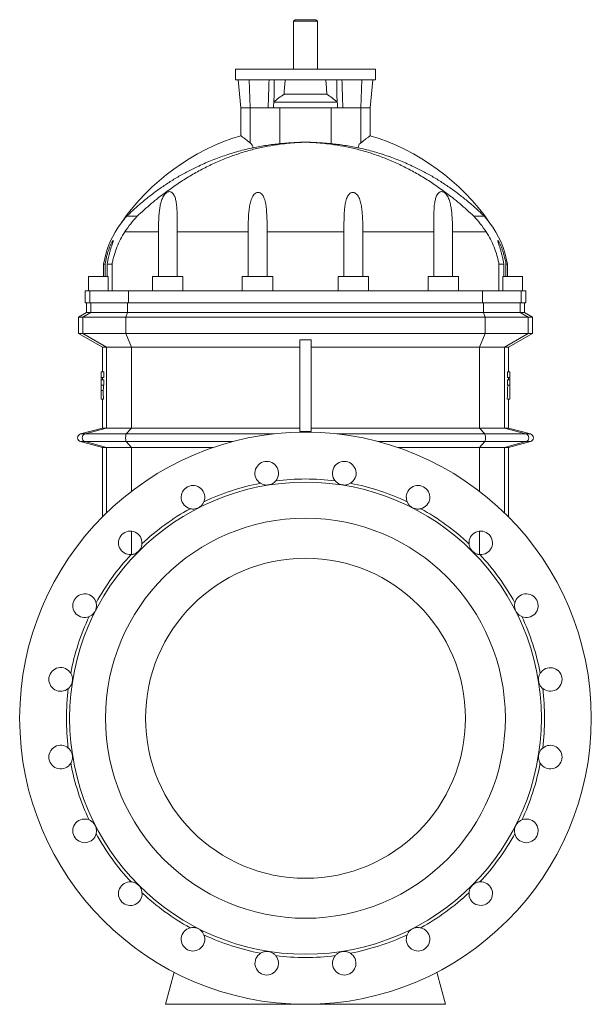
# Model space of a CAD drawing. Header units: millimetres. Extents: x -740 to 883, y 5 to 2082.
# Tile 3 of 3: x 168 to 883, y 851 to 2082. Entities that reach past the tile are written whole.
import ezdxf

# ---------------------------------------------------------------- set-up
doc = ezdxf.new("R2010")
doc.units = ezdxf.units.MM

msp = doc.modelspace()

# ---------------------------------------------------------------- linework, layer by layer
at = {"color": 7, "linetype": 'Continuous', "lineweight": 15}
for p, q in [((512.5, 2081.5), (510.5, 2079.5)), ((516.2, 2081.5), (512.5, 2081.5)), ((538.5, 2081.5), (516.2, 2081.5)), ((540.5, 2079.5), (538.5, 2081.5)), ((510.5, 2079.5), (510.5, 2019.5)), ((514.8, 2079.5), (510.5, 2079.5)), ((540.5, 2079.5), (514.8, 2079.5)), ((540.5, 2019.5), (540.5, 2079.5)), ((438, 2019.5), (438, 2006.5)), ((438, 2019.5), (525.5, 2019.5)), ((525.5, 2019.5), (613, 2019.5)), ((613, 2006.5), (613, 2019.5)), ((438, 2006.5), (525.5, 2006.5)), ((441.5, 2006.5), (444.5, 1971.5)), ((525.5, 2006.5), (613, 2006.5)), ((606.5, 1971.5), (609.6, 2006.5)), ((498.7, 1988.5), (552.4, 1988.5)), ((444.5, 1971.5), (444.5, 1936.5)), ((456.3, 1971.5), (444.5, 1971.5)), ((478.9, 1971.5), (456.3, 1971.5)), ((493.4, 1971.5), (478.9, 1971.5)), ((486.1, 1978.8), (485.8, 1978.5)), ((485.8, 1978.5), (565.3, 1978.5)), ((493.4, 1926.6), (493.4, 1971.5)), ((557.6, 1926.6), (557.6, 1971.5)), ((557.6, 1971.5), (572.2, 1971.5)), ((565.3, 1978.5), (565, 1978.8)), ((594.8, 1971.5), (572.2, 1971.5)), ((594.8, 1971.5), (606.5, 1971.5)), ((606.5, 1936.5), (606.5, 1971.5)), ((460.2, 1921.5), (459.7, 1921.5)), ((525.5, 1928.4), (525.5, 1928.4)), ((590.9, 1921.5), (591.3, 1921.5)), ((315, 1835.9), (302, 1835.9)), ((736.1, 1835.9), (749, 1835.9)), ((341.6, 1816.5), (341.6, 1760.5)), ((365, 1760.5), (365, 1816.5)), ((453.8, 1816.5), (453.8, 1760.5)), ((477.5, 1760.5), (477.5, 1816.5)), ((573.6, 1760.5), (573.6, 1816.5)), ((597.2, 1816.5), (597.2, 1760.5)), ((686, 1760.5), (686, 1816.5)), ((709.4, 1816.5), (709.4, 1760.5)), ((273, 1776.1), (273, 1760.5)), ((274.8, 1776.1), (273, 1776.1)), ((274.8, 1760.5), (274.8, 1776.1)), ((283.6, 1776.1), (277.5, 1776.1)), ((277.5, 1776.1), (277.5, 1760.5)), ((283.6, 1776.1), (283.6, 1742.5)), ((767.5, 1776.1), (767.5, 1742.5)), ((767.5, 1776.1), (773.5, 1776.1)), ((773.5, 1776.1), (773.5, 1760.5)), ((776.3, 1776.1), (778, 1776.1)), ((776.3, 1760.5), (776.3, 1776.1)), ((778, 1760.5), (778, 1776.1)), ((254, 1760.5), (254, 1742.5)), ((254, 1760.5), (278.6, 1760.5)), ((278.6, 1742.5), (278.6, 1760.5)), ((334, 1760.5), (334, 1742.5)), ((371.9, 1760.5), (334, 1760.5)), ((371.9, 1760.5), (371.9, 1742.5)), ((446.5, 1760.5), (446.5, 1742.5)), ((446.5, 1760.5), (484.5, 1760.5)), ((484.5, 1742.5), (484.5, 1760.5)), ((566.5, 1760.5), (566.5, 1742.5)), ((604.5, 1760.5), (566.5, 1760.5)), ((604.5, 1742.5), (604.5, 1760.5)), ((679.1, 1760.5), (679.1, 1742.5)), ((679.1, 1760.5), (717, 1760.5)), ((717, 1742.5), (717, 1760.5)), ((772.4, 1742.5), (772.4, 1760.5)), ((797, 1760.5), (772.4, 1760.5)), ((797, 1742.5), (797, 1760.5)), ((250, 1742.5), (250, 1727.5)), ((250, 1742.5), (255.6, 1742.5)), ((255.6, 1742.5), (304, 1742.5)), ((747, 1742.5), (304, 1742.5)), ((795.4, 1742.5), (747, 1742.5)), ((801, 1742.5), (795.4, 1742.5)), ((801, 1727.5), (801, 1742.5)), ((250, 1727.5), (255.6, 1727.5)), ((251.5, 1727.5), (251.5, 1715.5)), ((255.6, 1727.5), (304, 1727.5)), ((747, 1727.5), (304, 1727.5)), ((795.4, 1727.5), (747, 1727.5)), ((801, 1727.5), (795.4, 1727.5)), ((799.5, 1715.5), (799.5, 1727.5)), ((251.5, 1715.5), (241.5, 1709.7)), ((257, 1715.5), (251.5, 1715.5)), ((303, 1715.5), (257, 1715.5)), ((303, 1715.5), (748, 1715.5)), ((748, 1715.5), (794, 1715.5)), ((794, 1715.5), (799.5, 1715.5)), ((809.5, 1709.7), (799.5, 1715.5)), ((241.5, 1709.7), (241.5, 1689.5)), ((247.2, 1709.7), (241.5, 1709.7)), ((300.7, 1709.7), (247.2, 1709.7)), ((750.3, 1709.7), (300.7, 1709.7)), ((750.3, 1709.7), (803.9, 1709.7)), ((803.9, 1709.7), (809.5, 1709.7)), ((809.5, 1689.5), (809.5, 1709.7)), ((241.5, 1689.5), (271.5, 1672.2)), ((247.2, 1689.5), (241.5, 1689.5)), ((300.7, 1689.5), (247.2, 1689.5)), ((750.3, 1689.5), (300.7, 1689.5)), ((750.3, 1689.5), (803.9, 1689.5)), ((779.5, 1672.2), (809.5, 1689.5)), ((803.9, 1689.5), (809.5, 1689.5)), ((518.5, 1681.4), (518.5, 1566.9)), ((532.5, 1681.4), (532.5, 1566.9)), ((271.5, 1672.2), (271.5, 1641.5)), ((276.8, 1672.2), (271.5, 1672.2)), ((307.7, 1672.2), (276.8, 1672.2)), ((307.7, 1672.2), (518.5, 1672.2)), ((743.3, 1672.2), (532.5, 1672.2)), ((743.3, 1672.2), (774.3, 1672.2)), ((774.3, 1672.2), (779.5, 1672.2)), ((779.5, 1641.5), (779.5, 1672.2)), ((270, 1634.4), (270, 1641.5)), ((270, 1641.5), (273.1, 1641.5)), ((273.1, 1641.5), (273.1, 1634.4)), ((778, 1641.5), (778, 1634.4)), ((781, 1641.5), (778, 1641.5)), ((781, 1634.4), (781, 1641.5)), ((270, 1634.4), (273.1, 1634.4)), ((270, 1631.6), (270, 1634.4)), ((270, 1624.8), (270, 1631.6)), ((270, 1631.6), (273.1, 1631.6)), ((270, 1624.8), (273.1, 1624.8)), ((270, 1618.1), (270, 1624.8)), ((273.1, 1631.6), (273.1, 1624.8)), ((781, 1634.4), (778, 1634.4)), ((778, 1631.6), (778, 1624.8)), ((781, 1631.6), (778, 1631.6)), ((781, 1624.8), (778, 1624.8)), ((781, 1631.6), (781, 1634.4)), ((781, 1624.8), (781, 1631.6)), ((781, 1607.2), (781, 1624.8)), ((270, 1618.1), (272.3, 1618.1)), ((270, 1607.2), (270, 1618.1)), ((270, 1607.2), (272.9, 1607.2)), ((271.5, 1607.2), (271.5, 1571.1)), ((781, 1607.2), (778, 1607.2)), ((779.5, 1571.1), (779.5, 1607.2)), ((271.5, 1571.1), (244.2, 1563.8)), ((271.5, 1571.1), (276.8, 1571.1)), ((307.7, 1571.1), (276.8, 1571.1)), ((518.5, 1571.1), (307.7, 1571.1)), ((532.5, 1571.1), (743.3, 1571.1)), ((743.3, 1571.1), (774.3, 1571.1)), ((779.5, 1571.1), (774.3, 1571.1)), ((806.8, 1563.8), (779.5, 1571.1)), ((244.2, 1554.2), (271.5, 1546.9)), ((779.5, 1546.9), (806.8, 1554.2)), ((271.5, 1546.9), (271.5, 1460.1)), ((276.8, 1546.9), (271.5, 1546.9)), ((276.8, 1546.9), (307.7, 1546.9)), ((307.7, 1546.9), (410.1, 1546.9)), ((743.3, 1546.9), (640.9, 1546.9)), ((774.3, 1546.9), (743.3, 1546.9)), ((774.3, 1546.9), (779.5, 1546.9)), ((779.5, 1460.1), (779.5, 1546.9)), ((361.2, 891), (350.5, 851)), ((689.8, 891), (700.5, 851)), ((350.5, 851), (525.5, 851)), ((700.5, 851), (525.5, 851))]:
    msp.add_line(p, q, dxfattribs=at)
at = {"color": 8, "linetype": 'Continuous', "lineweight": 0}
for p, q in [((455.1, 2006.5), (456.3, 1971.5)), ((596, 2006.5), (594.8, 1971.5)), ((456.3, 1927.7), (456.3, 1971.5)), ((493.4, 1971.5), (557.6, 1971.5)), ((594.8, 1927.7), (594.8, 1971.5)), ((341.6, 1816.5), (299.6, 1816.5)), ((453.8, 1816.5), (365, 1816.5)), ((477.5, 1816.5), (573.6, 1816.5)), ((597.2, 1816.5), (686, 1816.5)), ((709.4, 1816.5), (751.4, 1816.5)), ((255.6, 1742.5), (255.6, 1727.5)), ((304, 1742.5), (304, 1727.5)), ((747, 1742.5), (747, 1727.5)), ((795.4, 1742.5), (795.4, 1727.5)), ((257, 1715.5), (257, 1727.5)), ((303, 1715.5), (303, 1727.5)), ((748, 1715.5), (748, 1727.5)), ((794, 1715.5), (794, 1727.5)), ((247.2, 1709.7), (257, 1715.5)), ((300.7, 1709.7), (303, 1715.5)), ((750.3, 1709.7), (748, 1715.5)), ((803.9, 1709.7), (794, 1715.5)), ((247.2, 1689.5), (247.2, 1709.7)), ((300.7, 1689.5), (300.7, 1709.7)), ((750.3, 1689.5), (750.3, 1709.7)), ((803.9, 1689.5), (803.9, 1709.7)), ((276.8, 1672.2), (247.2, 1689.5)), ((307.7, 1672.2), (300.7, 1689.5)), ((743.3, 1672.2), (750.3, 1689.5)), ((774.3, 1672.2), (803.9, 1689.5)), ((276.8, 1571.1), (276.8, 1672.2)), ((307.7, 1571.1), (307.7, 1672.2)), ((743.3, 1571.1), (743.3, 1672.2)), ((774.3, 1571.1), (774.3, 1672.2)), ((249.8, 1563.8), (244.2, 1563.8)), ((276.8, 1571.1), (249.8, 1563.8)), ((249.8, 1563.8), (301.3, 1563.8)), ((307.7, 1571.1), (301.3, 1563.8)), ((486.2, 1563.8), (301.3, 1563.8)), ((749.7, 1563.8), (564.9, 1563.8)), ((743.3, 1571.1), (749.7, 1563.8)), ((801.2, 1563.8), (749.7, 1563.8)), ((774.3, 1571.1), (801.2, 1563.8)), ((801.2, 1563.8), (806.8, 1563.8)), ((249.8, 1554.2), (244.2, 1554.2)), ((249.8, 1554.2), (301.3, 1554.2)), ((249.8, 1554.2), (276.8, 1546.9)), ((434.3, 1554.2), (301.3, 1554.2)), ((301.3, 1554.2), (307.7, 1546.9)), ((749.7, 1554.2), (616.7, 1554.2)), ((749.7, 1554.2), (743.3, 1546.9)), ((801.2, 1554.2), (749.7, 1554.2)), ((801.2, 1554.2), (774.3, 1546.9)), ((801.2, 1554.2), (806.8, 1554.2)), ((276.8, 1465.3), (276.8, 1546.9)), ((307.7, 1492), (307.7, 1546.9)), ((743.3, 1492), (743.3, 1546.9)), ((774.3, 1465.3), (774.3, 1546.9)), ((307.7, 1413), (307.7, 1442.4)), ((743.3, 1413), (743.3, 1442.4))]:
    msp.add_line(p, q, dxfattribs=at)
at = {"color": 8, "linetype": 'Continuous', "lineweight": 0, "flags": 128}
for points in [[(301.3, 1563.8), (301, 1563.3), (300.8, 1562.3), (300.6, 1561.1), (300.5, 1559.7), (300.5, 1558.3), (300.6, 1556.9), (300.8, 1555.7), (301, 1554.7), (301.3, 1554.2)], [(749.7, 1563.8), (750, 1563.3), (750.3, 1562.3), (750.5, 1561.1), (750.5, 1559.7), (750.5, 1558.3), (750.5, 1556.9), (750.3, 1555.7), (750, 1554.7), (749.7, 1554.2)]]:
    msp.add_lwpolyline(points, dxfattribs=at)
at = {"color": 7, "linetype": 'Continuous', "lineweight": 15}
for radius in [357.5, 295, 250, 200]:
    msp.add_circle((525.5, 1208.5), radius, dxfattribs=at)
for centre, radius, start, end in [((525.5, 1668.5), 280, 106.815, 145.3157), ((525.5, 1668.5), 280, 34.6846, 73.1847), ((387.5, 1757.5), 116, 142.6741, 170.7759), ((663.5, 1757.5), 116, 9.2241, 37.3248), ((245.5, 1559), 5, 105, 255), ((805.5, 1559), 5, 285, 75), ((477, 1514.7), 14.8, 319.859, 238.141), ((574, 1514.7), 14.8, 301.859, 220.141), ((525.5, 1208.5), 299, 100.8494, 115.1506), ((525.5, 1208.5), 299, 82.8494, 97.1506), ((525.5, 1208.5), 299, 64.8494, 79.1506), ((384.8, 1484.7), 14.7, 337.859, 256.141), ((666.3, 1484.7), 14.7, 283.859, 202.141), ((525.5, 1208.5), 299, 118.8494, 133.1506), ((525.5, 1208.5), 299, 46.8494, 61.1506), ((306.3, 1427.7), 14.7, 355.859, 274.141), ((744.7, 1427.7), 14.7, 265.859, 184.141), ((525.5, 1208.5), 299, 136.8494, 151.1506), ((525.5, 1208.5), 299, 28.8494, 43.1506), ((249.3, 1349.2), 14.8, 13.859, 292.141), ((801.7, 1349.2), 14.8, 247.859, 166.141), ((525.5, 1208.5), 299, 154.8494, 169.1506), ((525.5, 1208.5), 299, 10.8494, 25.1506), ((219.3, 1257), 14.8, 31.859, 310.141), ((831.7, 1257), 14.7, 229.859, 148.141), ((525.5, 1208.5), 299, 172.8494, 187.1506), ((525.5, 1208.5), 299, 352.8494, 7.1506), ((219.3, 1160), 14.8, 49.859, 328.141), ((831.7, 1160), 14.7, 211.859, 130.141), ((525.5, 1208.5), 299, 190.8494, 205.1506), ((525.5, 1208.5), 299, 334.8494, 349.1506), ((249.3, 1067.8), 14.8, 67.859, 346.141), ((801.7, 1067.8), 14.8, 193.859, 112.141), ((525.5, 1208.5), 299, 208.8494, 223.1506), ((525.5, 1208.5), 299, 316.8494, 331.1506), ((306.3, 989.3), 14.8, 85.859, 4.141), ((744.7, 989.3), 14.7, 175.859, 94.141), ((525.5, 1208.5), 299, 226.8494, 241.1506), ((525.5, 1208.5), 299, 298.8494, 313.1506), ((384.8, 932.3), 14.7, 103.859, 22.141), ((525.5, 1208.5), 299, 244.8494, 259.1506), ((525.5, 1208.5), 299, 280.8494, 295.1506), ((666.3, 932.3), 14.7, 157.859, 76.141), ((477, 902.3), 14.7, 121.859, 40.141), ((525.5, 1208.5), 299, 262.8494, 277.1506), ((574, 902.3), 14.7, 139.859, 58.141)]:
    msp.add_arc(centre, radius, start, end, dxfattribs=at)
at = {"color": 8, "linetype": 'Continuous', "lineweight": 0}
for centre, start, end in [((251.2, 1559), 105.5813, 254.4187), ((799.9, 1559), 285.5813, 74.4187)]:
    msp.add_arc(centre, 5.01, start, end, dxfattribs=at)
at = {"color": 7, "linetype": 'Continuous', "lineweight": 15}
for centre, major_axis, ratio, start_param, end_param in [((525.5, 1714.3), (0, 411.5), 0.087489, 0.781215, 0.841542), ((525.5, 1714.3), (0, 411.5), 0.087489, 5.441644, 5.50197), ((687.5, 1598.4), (0, 1021.8), 0.407143, 1.535576, 1.538262), ((363.5, 1701), (0, 1083.7), 0.383864, 4.625742, 4.642006), ((363.5, 1598.4), (0, 1021.8), 0.407143, 4.744924, 4.74761), ((687.5, 1652.7), (0, 552.1), 0.753554, 1.633575, 1.653308)]:
    msp.add_ellipse(centre, major_axis=major_axis, ratio=ratio, start_param=start_param, end_param=end_param, dxfattribs=at)
for points in [[(479.9, 2006.5), (479.5, 1994.8), (479.2, 1983.2), (478.9, 1971.5)], [(571.1, 2006.5), (571.6, 1994.8), (571.9, 1983.2), (572.2, 1971.5)], [(485.8, 1978.5), (485.7, 1976.2), (485.6, 1973.8), (485.5, 1971.5)], [(565.6, 1971.5), (565.5, 1973.8), (565.4, 1976.2), (565.3, 1978.5)], [(460.2, 1921.5), (460.1, 1921.5), (459.9, 1921.5), (459.8, 1921.5), (459.7, 1921.5)], [(590.9, 1921.5), (591, 1921.5), (591.1, 1921.5), (591.2, 1921.5), (591.3, 1921.5)], [(532.5, 1566.9), (527.9, 1566.9), (523.2, 1566.9), (518.5, 1566.9)]]:
    msp.add_open_spline(points, degree=3, dxfattribs=at)
for points, knots in [([(486.4, 2006.5), (486.3, 2001.2), (486.3, 1995.8), (486.2, 1990.5), (486.2, 1986.6), (486.1, 1982.7), (486.1, 1978.8)], [0.00351367, 0.00351367, 0.00351367, 0.00351367, 0.01955872, 0.01955872, 0.01955872, 0.03135863, 0.03135863, 0.03135863, 0.03135863]), ([(564.6, 2006.5), (564.7, 2001.2), (564.8, 1995.8), (564.8, 1990.5), (564.9, 1986.6), (564.9, 1982.7), (565, 1978.8)], [0.00351367, 0.00351367, 0.00351367, 0.00351367, 0.01955872, 0.01955872, 0.01955872, 0.03135863, 0.03135863, 0.03135863, 0.03135863]), ([(498.7, 1988.5), (496.5, 1986.9), (492.2, 1983.8), (488.1, 1980.5), (486.1, 1978.8)], [0, 0, 0, 0, 0.499588, 1, 1, 1, 1]), ([(565, 1978.8), (562.9, 1980.4), (558.8, 1983.8), (554.5, 1986.9), (552.4, 1988.5)], [0, 0, 0, 0, 0.499691, 1, 1, 1, 1]), ([(444.5, 1936.5), (444.6, 1936.5), (444.6, 1936.4), (445.2, 1936), (446.2, 1935.3), (447.4, 1934.4), (449, 1933.2), (451, 1931.7), (453.4, 1929.9), (455.3, 1928.4), (456.3, 1927.7)], [0, 0, 0, 0, 0.109976, 0.223983, 0.334376, 0.447609, 0.565867, 0.686587, 0.84141, 1, 1, 1, 1]), ([(606.5, 1936.5), (606.5, 1936.5), (606.4, 1936.4), (605.8, 1936), (604.9, 1935.3), (603.6, 1934.4), (602.1, 1933.2), (600.1, 1931.7), (597.7, 1929.9), (595.8, 1928.4), (594.8, 1927.7)], [0, 0, 0, 0, 0.110293, 0.2242599, 0.334613, 0.447806, 0.5660214, 0.6866983, 0.8414669, 1, 1, 1, 1]), ([(302, 1835.9), (303.2, 1837.1), (305.7, 1839.4), (311, 1844.4), (318.5, 1851.2), (328.7, 1859.6), (340, 1868.2), (351.8, 1876.3), (364.1, 1884), (376.8, 1891.2), (391, 1898.3), (406.7, 1905.3), (424.1, 1911.7), (441.9, 1917.3), (454.1, 1920.1), (460.2, 1921.5)], [0, 0, 0, 0, 0.030355, 0.060778, 0.122941, 0.200562, 0.278274, 0.355942, 0.435515, 0.515136, 0.594714, 0.69533, 0.795947, 0.897973, 1, 1, 1, 1]), ([(525.5, 1928.4), (522, 1928.2), (514.9, 1928), (504.3, 1927.1), (492, 1925.7), (478.1, 1923.5), (462.3, 1920.1), (446.6, 1915.7), (430.9, 1910.3), (415.3, 1904), (399.9, 1896.7), (384.7, 1888.5), (369.9, 1879.4), (355.6, 1869.6), (343.2, 1860.3), (332.6, 1851.7), (323.6, 1843.9), (317.9, 1838.5), (315, 1835.9)], [0, 0, 0, 0, 0.0443331, 0.0887079, 0.1330497, 0.2012829, 0.2695337, 0.3415037, 0.4135339, 0.485509, 0.5595506, 0.6336566, 0.7076801, 0.7799805, 0.8522752, 0.9015079, 0.9507719, 1, 1, 1, 1]), ([(456.3, 1927.7), (456.9, 1927.1), (458.3, 1925.9), (459.5, 1923.6), (459.7, 1922.1), (459.7, 1921.5)], [0, 0, 0, 0, 0.379828, 0.762944, 1, 1, 1, 1]), ([(460.2, 1921.5), (465.7, 1922.6), (476.7, 1924.7), (487.9, 1925.9), (493.4, 1926.6)], [0, 0, 0, 0, 0.499434, 1, 1, 1, 1]), ([(493.4, 1926.6), (495.3, 1926.7), (499.2, 1927.1), (506, 1927.6), (513.3, 1928), (519.9, 1928.3), (524, 1928.4), (525.5, 1928.4)], [0, 0, 0, 0, 0.215592, 0.437419, 0.653019, 0.87492, 1, 1, 1, 1]), ([(525.5, 1928.4), (529.1, 1928.2), (536.2, 1928), (546.7, 1927.1), (559, 1925.7), (573, 1923.5), (588.7, 1920.1), (604.5, 1915.7), (620.2, 1910.3), (635.7, 1904), (651.1, 1896.7), (666.4, 1888.5), (681.2, 1879.4), (695.5, 1869.6), (707.8, 1860.3), (718.4, 1851.7), (727.4, 1843.9), (733.2, 1838.5), (736.1, 1835.9)], [0, 0, 0, 0, 0.044333, 0.088708, 0.13305, 0.201283, 0.269534, 0.341504, 0.413534, 0.485509, 0.559551, 0.633657, 0.70768, 0.77998, 0.852275, 0.901508, 0.950772, 1, 1, 1, 1]), ([(557.6, 1926.6), (555.7, 1926.7), (551.8, 1927.1), (545, 1927.6), (537.7, 1928), (531.1, 1928.3), (527, 1928.4), (525.5, 1928.4)], [0, 0, 0, 0, 0.215592, 0.437419, 0.653019, 0.87492, 1, 1, 1, 1]), ([(590.9, 1921.5), (585.4, 1922.6), (574.3, 1924.7), (563.2, 1925.9), (557.6, 1926.6)], [0, 0, 0, 0, 0.499434, 1, 1, 1, 1]), ([(749, 1835.9), (747.8, 1837.1), (745.4, 1839.4), (740.1, 1844.4), (732.5, 1851.2), (722.3, 1859.6), (711, 1868.2), (699.2, 1876.3), (687, 1884), (674.2, 1891.2), (660.1, 1898.3), (644.3, 1905.3), (626.9, 1911.7), (609.1, 1917.3), (597, 1920.1), (590.9, 1921.5)], [0, 0, 0, 0, 0.030355, 0.060778, 0.122941, 0.200562, 0.278274, 0.355942, 0.435515, 0.515136, 0.594714, 0.69533, 0.795947, 0.897973, 1, 1, 1, 1]), ([(594.8, 1927.7), (594.1, 1927.1), (592.7, 1925.9), (591.6, 1923.6), (591.4, 1922.1), (591.3, 1921.5)], [0, 0, 0, 0, 0.379828, 0.762944, 1, 1, 1, 1]), ([(365, 1816.5), (365, 1820.5), (365.1, 1828.6), (365, 1839), (364.6, 1847.6), (363.9, 1853.9), (362.7, 1858.5), (361.5, 1861.6), (360.3, 1863.6), (358.8, 1865.3), (357.1, 1866.3), (355.3, 1866.7), (353.5, 1866.4), (351.5, 1865.4), (349.5, 1863.4), (347.8, 1860.9), (346.1, 1857.4), (344.5, 1852.6), (343.3, 1846.8), (342.5, 1840.2), (341.9, 1832.8), (341.7, 1824.7), (341.6, 1819.2), (341.6, 1816.5)], [0, 0, 0, 0, 0.108326, 0.216617, 0.28166, 0.346618, 0.394769, 0.419061, 0.443292, 0.463671, 0.484207, 0.499093, 0.514004, 0.532356, 0.560741, 0.588195, 0.615727, 0.670423, 0.725409, 0.780354, 0.853526, 0.926802, 1, 1, 1, 1]), ([(477.5, 1816.5), (477.5, 1819.2), (477.5, 1824.6), (477.4, 1832.6), (477, 1840), (476.5, 1846.9), (475.7, 1852.1), (474.6, 1856.3), (473.6, 1859), (472.5, 1861.3), (471.2, 1863.1), (469.7, 1864.6), (467.9, 1865.5), (466.2, 1865.8), (464.4, 1865.4), (462.3, 1864.3), (460.4, 1862.2), (458.8, 1859.4), (457.2, 1855.4), (455.8, 1850.2), (454.8, 1843.6), (454.2, 1835.8), (453.9, 1826.7), (453.9, 1819.9), (453.8, 1816.5)], [0, 0, 0, 0, 0.073608, 0.147293, 0.220873, 0.280462, 0.339993, 0.372423, 0.404814, 0.424745, 0.444642, 0.468631, 0.486333, 0.501095, 0.515867, 0.534962, 0.565345, 0.595618, 0.625978, 0.688064, 0.750475, 0.812836, 0.90641, 1, 1, 1, 1]), ([(573.6, 1816.5), (573.6, 1819.2), (573.6, 1824.6), (573.7, 1832.6), (574, 1840), (574.5, 1846.9), (575.4, 1852.1), (576.4, 1856.3), (577.4, 1859), (578.6, 1861.3), (579.8, 1863.1), (581.3, 1864.6), (583.1, 1865.5), (584.9, 1865.8), (586.6, 1865.4), (588.7, 1864.3), (590.6, 1862.2), (592.3, 1859.4), (593.9, 1855.4), (595.3, 1850.2), (596.2, 1843.6), (596.8, 1835.8), (597.2, 1826.7), (597.2, 1819.9), (597.2, 1816.5)], [0, 0, 0, 0, 0.073608, 0.147293, 0.220873, 0.280462, 0.339993, 0.372423, 0.404814, 0.424745, 0.444642, 0.468631, 0.486333, 0.501095, 0.515867, 0.534962, 0.565345, 0.595618, 0.625978, 0.688064, 0.750475, 0.812836, 0.90641, 1, 1, 1, 1]), ([(686, 1816.5), (686, 1820.5), (686, 1828.6), (686, 1839), (686.4, 1847.6), (687.2, 1853.9), (688.3, 1858.5), (689.5, 1861.6), (690.7, 1863.6), (692.2, 1865.3), (693.9, 1866.3), (695.7, 1866.7), (697.5, 1866.4), (699.6, 1865.4), (701.6, 1863.4), (703.3, 1860.9), (705, 1857.4), (706.5, 1852.6), (707.7, 1846.8), (708.5, 1840.2), (709.1, 1832.8), (709.4, 1824.7), (709.4, 1819.2), (709.4, 1816.5)], [0, 0, 0, 0, 0.108326, 0.216617, 0.28166, 0.346618, 0.394769, 0.419061, 0.443292, 0.463671, 0.484207, 0.499093, 0.514004, 0.532356, 0.560741, 0.588195, 0.615727, 0.670423, 0.725409, 0.780354, 0.853526, 0.926802, 1, 1, 1, 1]), ([(295.3, 1827.8), (295.3, 1827.9), (295.3, 1827.9), (295.5, 1828.2), (296.2, 1829.1), (297.4, 1830.6), (299.4, 1833), (301, 1834.7), (302, 1835.9)], [0, 0, 0, 0, 0.029261, 0.068296, 0.167072, 0.381859, 0.599748, 1, 1, 1, 1]), ([(315, 1835.9), (312.2, 1832.8), (306.6, 1826.7), (302, 1819.9), (299.6, 1816.5)], [0, 0, 0, 0, 0.497232, 1, 1, 1, 1]), ([(736.1, 1835.9), (738.9, 1832.8), (744.4, 1826.7), (749.1, 1819.9), (751.4, 1816.5)], [0, 0, 0, 0, 0.497232, 1, 1, 1, 1]), ([(755.8, 1827.8), (755.8, 1827.9), (755.7, 1827.9), (755.5, 1828.2), (754.8, 1829.1), (753.6, 1830.6), (751.6, 1833), (750, 1834.7), (749, 1835.9)], [0, 0, 0, 0, 0.029319, 0.068351, 0.167122, 0.381896, 0.599772, 1, 1, 1, 1]), ([(299.6, 1816.5), (297.6, 1813.4), (295.8, 1810.3), (292.5, 1803.9), (291, 1800.6), (288.3, 1793.8), (287.1, 1790.4), (285.6, 1785.1), (285.1, 1783.3), (284.3, 1779.7), (283.9, 1777.9), (283.6, 1776.1)], [0, 0, 0, 0, 0.25, 0.25, 0.5, 0.5, 0.75, 0.75, 0.875, 0.875, 1, 1, 1, 1]), ([(751.4, 1816.5), (753.4, 1813.4), (755.2, 1810.3), (758.6, 1803.9), (760.1, 1800.6), (762.8, 1793.8), (764, 1790.4), (765.5, 1785.1), (765.9, 1783.3), (766.8, 1779.7), (767.1, 1777.9), (767.5, 1776.1)], [0, 0, 0, 0, 0.25, 0.25, 0.5, 0.5, 0.75, 0.75, 0.875, 0.875, 1, 1, 1, 1]), ([(274.8, 1776.1), (275.3, 1779), (275.8, 1781.9), (276.9, 1786.1), (277.3, 1787.5), (278.1, 1790.3), (278.5, 1791.7), (279.5, 1794.4), (280, 1795.8), (280.8, 1797.8), (281, 1798.4), (281.6, 1799.7), (281.8, 1800.3), (282.4, 1801.5), (282.7, 1802.1), (283.2, 1803.2), (283.5, 1803.7), (283.9, 1804.4), (284, 1804.6), (284.3, 1805), (284.4, 1805.2), (284.6, 1805.4), (284.7, 1805.6), (284.8, 1805.7), (284.8, 1805.7), (284.9, 1805.7), (284.9, 1805.8), (285, 1805.7), (285, 1805.7), (285, 1805.7), (285, 1805.6), (285, 1805.4), (285, 1805.2), (284.9, 1805), (284.9, 1804.6), (284.8, 1804.4), (284.7, 1803.9), (284.6, 1803.7), (284.4, 1803.2), (284.4, 1802.9), (284.1, 1802.1), (283.9, 1801.5), (283.6, 1800.6), (283.5, 1800.3), (283.3, 1799.7), (283.2, 1799.4), (282.9, 1798.4), (282.7, 1797.8), (282.1, 1795.8), (281.7, 1794.5), (281.1, 1792.4), (280.9, 1791.7), (280.6, 1790.3), (280.4, 1789.6), (279.8, 1787.5), (279.5, 1786.1), (278.5, 1781.9), (278, 1779), (277.5, 1776.1)], [0, 0, 0, 0, 0.125, 0.125, 0.1875, 0.1875, 0.25, 0.25, 0.3125, 0.3125, 0.34375, 0.34375, 0.375, 0.375, 0.40625, 0.40625, 0.4375, 0.4375, 0.453125, 0.453125, 0.46875, 0.46875, 0.484375, 0.484375, 0.492187, 0.492187, 0.5, 0.507812, 0.507812, 0.515625, 0.515625, 0.53125, 0.53125, 0.546875, 0.546875, 0.5625, 0.5625, 0.578125, 0.578125, 0.59375, 0.59375, 0.625, 0.625, 0.640625, 0.640625, 0.65625, 0.65625, 0.6875, 0.6875, 0.75, 0.75, 0.78125, 0.78125, 0.8125, 0.8125, 0.875, 0.875, 1, 1, 1, 1]), ([(776.3, 1776.1), (775.8, 1779), (775.2, 1781.9), (774.1, 1786.1), (773.8, 1787.5), (772.9, 1790.3), (772.5, 1791.7), (771.6, 1794.4), (771.1, 1795.8), (770.3, 1797.8), (770, 1798.4), (769.5, 1799.7), (769.2, 1800.3), (768.6, 1801.5), (768.4, 1802.1), (767.8, 1803.2), (767.5, 1803.7), (767.1, 1804.4), (767, 1804.6), (766.8, 1805), (766.7, 1805.2), (766.5, 1805.4), (766.4, 1805.6), (766.3, 1805.7), (766.2, 1805.7), (766.2, 1805.7), (766.1, 1805.8), (766.1, 1805.7), (766, 1805.7), (766, 1805.7), (766, 1805.6), (766, 1805.4), (766.1, 1805.2), (766.1, 1805), (766.2, 1804.6), (766.2, 1804.4), (766.4, 1803.9), (766.4, 1803.7), (766.6, 1803.2), (766.7, 1802.9), (766.9, 1802.1), (767.1, 1801.5), (767.4, 1800.6), (767.5, 1800.3), (767.7, 1799.7), (767.8, 1799.4), (768.1, 1798.4), (768.3, 1797.8), (768.9, 1795.8), (769.3, 1794.5), (769.9, 1792.4), (770.1, 1791.7), (770.5, 1790.3), (770.7, 1789.6), (771.2, 1787.5), (771.6, 1786.1), (772.5, 1781.9), (773.1, 1779), (773.5, 1776.1)], [0, 0, 0, 0, 0.125, 0.125, 0.1875, 0.1875, 0.25, 0.25, 0.3125, 0.3125, 0.34375, 0.34375, 0.375, 0.375, 0.40625, 0.40625, 0.4375, 0.4375, 0.453125, 0.453125, 0.46875, 0.46875, 0.484375, 0.484375, 0.492187, 0.492187, 0.5, 0.507812, 0.507812, 0.515625, 0.515625, 0.53125, 0.53125, 0.546875, 0.546875, 0.5625, 0.5625, 0.578125, 0.578125, 0.59375, 0.59375, 0.625, 0.625, 0.640625, 0.640625, 0.65625, 0.65625, 0.6875, 0.6875, 0.75, 0.75, 0.78125, 0.78125, 0.8125, 0.8125, 0.875, 0.875, 1, 1, 1, 1]), ([(518.5, 1681.4), (522.6, 1681.4), (527.3, 1681.4), (531.9, 1681.4), (532.5, 1681.4)], [0, 0, 0, 0, 0.875359, 1, 1, 1, 1]), ([(272.9, 1624.8), (272.9, 1623.7), (272.8, 1621.5), (272.6, 1619.1), (272.4, 1618.4), (272.3, 1618.1)], [0, 0, 0, 0, 0.338282, 0.676532, 1, 1, 1, 1]), ([(488.3, 1505.2), (487.9, 1504.7), (487, 1503.7), (485.4, 1502.5), (483.7, 1501.5), (481.9, 1500.7), (480.1, 1500.2), (477.6, 1499.9), (475.1, 1500), (472.7, 1500.6), (470.8, 1501.3), (469.8, 1501.9), (469.2, 1502.2)], [0, 0, 0, 0, 0.104721, 0.209317, 0.295506, 0.381611, 0.468327, 0.55502, 0.707848, 0.806589, 0.905458, 1, 1, 1, 1]), ([(562.7, 1505.2), (563.2, 1504.7), (564.1, 1503.7), (565.7, 1502.5), (567.4, 1501.5), (569.1, 1500.7), (571, 1500.2), (573.4, 1499.9), (576, 1500), (578.4, 1500.6), (580.2, 1501.3), (581.3, 1501.9), (581.8, 1502.2)], [0, 0, 0, 0, 0.104721, 0.209317, 0.295506, 0.381611, 0.468327, 0.55502, 0.707848, 0.806589, 0.905458, 1, 1, 1, 1]), ([(398.4, 1479.2), (398.2, 1478.6), (397.6, 1477.3), (396.5, 1475.7), (395.2, 1474.2), (393.8, 1473), (392.1, 1471.9), (389.9, 1470.8), (387.5, 1470.1), (385, 1469.9), (383, 1470), (381.8, 1470.3), (381.3, 1470.4)], [0, 0, 0, 0, 0.104722, 0.209317, 0.295507, 0.381611, 0.468327, 0.555021, 0.707849, 0.806589, 0.905459, 1, 1, 1, 1]), ([(652.6, 1479.2), (652.9, 1478.6), (653.4, 1477.3), (654.5, 1475.7), (655.8, 1474.2), (657.3, 1473), (658.9, 1471.9), (661.1, 1470.8), (663.6, 1470.1), (666, 1469.9), (668, 1470), (669.2, 1470.3), (669.8, 1470.4)], [0, 0, 0, 0, 0.104722, 0.209317, 0.295507, 0.381611, 0.468327, 0.555021, 0.707849, 0.806589, 0.905459, 1, 1, 1, 1]), ([(321, 1426.6), (321, 1426), (320.8, 1424.7), (320.3, 1422.7), (319.5, 1420.9), (318.5, 1419.3), (317.3, 1417.8), (315.5, 1416.1), (313.4, 1414.7), (311.1, 1413.7), (309.2, 1413.2), (308, 1413.1), (307.4, 1413)], [0, 0, 0, 0, 0.104722, 0.209316, 0.295506, 0.381611, 0.468327, 0.555021, 0.707848, 0.806588, 0.905459, 1, 1, 1, 1]), ([(730, 1426.6), (730.1, 1426), (730.2, 1424.7), (730.8, 1422.7), (731.6, 1420.9), (732.5, 1419.3), (733.8, 1417.8), (735.5, 1416.1), (737.7, 1414.7), (739.9, 1413.7), (741.8, 1413.2), (743.1, 1413.1), (743.7, 1413)], [0, 0, 0, 0, 0.104722, 0.209316, 0.295506, 0.381611, 0.468327, 0.555021, 0.707848, 0.806588, 0.905459, 1, 1, 1, 1]), ([(263.6, 1352.8), (263.8, 1352.1), (264, 1350.8), (264.1, 1348.8), (263.9, 1346.9), (263.5, 1345), (262.8, 1343.2), (261.6, 1341), (260.1, 1339), (258.2, 1337.4), (256.5, 1336.3), (255.4, 1335.8), (254.9, 1335.6)], [0, 0, 0, 0, 0.104721, 0.209316, 0.295506, 0.381611, 0.468327, 0.55502, 0.707848, 0.806588, 0.905458, 1, 1, 1, 1]), ([(787.4, 1352.8), (787.3, 1352.1), (787, 1350.8), (786.9, 1348.8), (787.1, 1346.9), (787.6, 1345), (788.2, 1343.2), (789.4, 1341), (791, 1339), (792.9, 1337.4), (794.5, 1336.3), (795.6, 1335.8), (796.2, 1335.6)], [0, 0, 0, 0, 0.104721, 0.209316, 0.295506, 0.381611, 0.468327, 0.55502, 0.707848, 0.806588, 0.905458, 1, 1, 1, 1]), ([(231.9, 1264.8), (232.2, 1264.2), (232.9, 1263.1), (233.5, 1261.2), (234, 1259.3), (234.1, 1257.4), (234, 1255.4), (233.6, 1253), (232.7, 1250.6), (231.4, 1248.5), (230.2, 1246.9), (229.3, 1246.1), (228.8, 1245.7)], [0, 0, 0, 0, 0.104721, 0.209316, 0.295506, 0.381611, 0.468327, 0.555021, 0.707848, 0.806589, 0.905459, 1, 1, 1, 1]), ([(819.2, 1264.8), (818.8, 1264.2), (818.2, 1263.1), (817.5, 1261.2), (817.1, 1259.3), (816.9, 1257.4), (817, 1255.4), (817.4, 1253), (818.3, 1250.6), (819.6, 1248.5), (820.8, 1246.9), (821.8, 1246.1), (822.2, 1245.7)], [0, 0, 0, 0, 0.104721, 0.209316, 0.295506, 0.381611, 0.468327, 0.555021, 0.707848, 0.806589, 0.905459, 1, 1, 1, 1]), ([(228.8, 1171.3), (229.3, 1170.8), (230.3, 1169.9), (231.5, 1168.4), (232.5, 1166.7), (233.3, 1164.9), (233.8, 1163), (234.2, 1160.6), (234, 1158), (233.5, 1155.6), (232.8, 1153.8), (232.2, 1152.7), (231.9, 1152.2)], [0, 0, 0, 0, 0.104721, 0.209317, 0.295506, 0.381611, 0.468327, 0.55502, 0.707848, 0.806589, 0.905458, 1, 1, 1, 1]), ([(822.2, 1171.3), (821.7, 1170.8), (820.7, 1169.9), (819.5, 1168.4), (818.5, 1166.7), (817.8, 1164.9), (817.2, 1163), (816.9, 1160.6), (817, 1158), (817.6, 1155.6), (818.3, 1153.8), (818.9, 1152.7), (819.2, 1152.2)], [0, 0, 0, 0, 0.104721, 0.209317, 0.295506, 0.381611, 0.468327, 0.55502, 0.707848, 0.806589, 0.905458, 1, 1, 1, 1]), ([(254.9, 1081.4), (255.5, 1081.2), (256.7, 1080.6), (258.3, 1079.5), (259.8, 1078.2), (261.1, 1076.8), (262.1, 1075.1), (263.2, 1072.9), (263.9, 1070.4), (264.1, 1068), (264, 1066), (263.8, 1064.8), (263.6, 1064.2)], [0, 0, 0, 0, 0.104722, 0.209317, 0.295507, 0.381611, 0.468327, 0.555021, 0.707849, 0.806589, 0.905459, 1, 1, 1, 1]), ([(796.2, 1081.4), (795.6, 1081.2), (794.4, 1080.6), (792.7, 1079.5), (791.2, 1078.2), (790, 1076.8), (788.9, 1075.1), (787.8, 1072.9), (787.1, 1070.4), (786.9, 1068), (787, 1066), (787.3, 1064.8), (787.4, 1064.2)], [0, 0, 0, 0, 0.104722, 0.209317, 0.295507, 0.381611, 0.468327, 0.555021, 0.707849, 0.806589, 0.905459, 1, 1, 1, 1]), ([(307.4, 1004), (308, 1003.9), (309.4, 1003.8), (311.3, 1003.2), (313.1, 1002.5), (314.7, 1001.5), (316.3, 1000.3), (318, 998.5), (319.4, 996.4), (320.3, 994.1), (320.8, 992.2), (321, 991), (321, 990.4)], [0, 0, 0, 0, 0.104722, 0.209316, 0.295506, 0.381611, 0.468327, 0.555021, 0.707848, 0.806588, 0.905459, 1, 1, 1, 1]), ([(743.7, 1004), (743, 1003.9), (741.7, 1003.8), (739.8, 1003.2), (738, 1002.5), (736.3, 1001.5), (734.8, 1000.3), (733.1, 998.5), (731.7, 996.4), (730.7, 994.1), (730.2, 992.2), (730.1, 991), (730, 990.4)], [0, 0, 0, 0, 0.104722, 0.209316, 0.295506, 0.381611, 0.468327, 0.555021, 0.707848, 0.806588, 0.905459, 1, 1, 1, 1]), ([(381.3, 946.6), (381.9, 946.7), (383.2, 947), (385.2, 947.1), (387.2, 946.9), (389, 946.5), (390.8, 945.8), (393, 944.6), (395, 943), (396.6, 941.2), (397.7, 939.5), (398.2, 938.4), (398.4, 937.9)], [0, 0, 0, 0, 0.104721, 0.209316, 0.295506, 0.381611, 0.468327, 0.55502, 0.707848, 0.806588, 0.905458, 1, 1, 1, 1]), ([(669.8, 946.6), (669.1, 946.7), (667.8, 947), (665.8, 947.1), (663.9, 946.9), (662, 946.5), (660.2, 945.8), (658, 944.6), (656, 943), (654.4, 941.2), (653.3, 939.5), (652.8, 938.4), (652.6, 937.9)], [0, 0, 0, 0, 0.104721, 0.209316, 0.295506, 0.381611, 0.468327, 0.55502, 0.707848, 0.806588, 0.905458, 1, 1, 1, 1]), ([(469.2, 914.8), (469.8, 915.2), (471, 915.8), (472.9, 916.5), (474.8, 916.9), (476.7, 917.1), (478.6, 917), (481.1, 916.6), (483.4, 915.7), (485.5, 914.4), (487.1, 913.2), (487.9, 912.3), (488.3, 911.8)], [0, 0, 0, 0, 0.104721, 0.209316, 0.295506, 0.381611, 0.468327, 0.555021, 0.707848, 0.806589, 0.905459, 1, 1, 1, 1]), ([(581.8, 914.8), (581.2, 915.2), (580.1, 915.8), (578.2, 916.5), (576.3, 916.9), (574.4, 917.1), (572.4, 917), (570, 916.6), (567.6, 915.7), (565.5, 914.4), (564, 913.2), (563.1, 912.3), (562.7, 911.8)], [0, 0, 0, 0, 0.104721, 0.209316, 0.295506, 0.381611, 0.468327, 0.555021, 0.707848, 0.806589, 0.905459, 1, 1, 1, 1])]:
    msp.add_open_spline(points, degree=3, knots=knots, dxfattribs=at)

doc.saveas('drawing.dxf')
